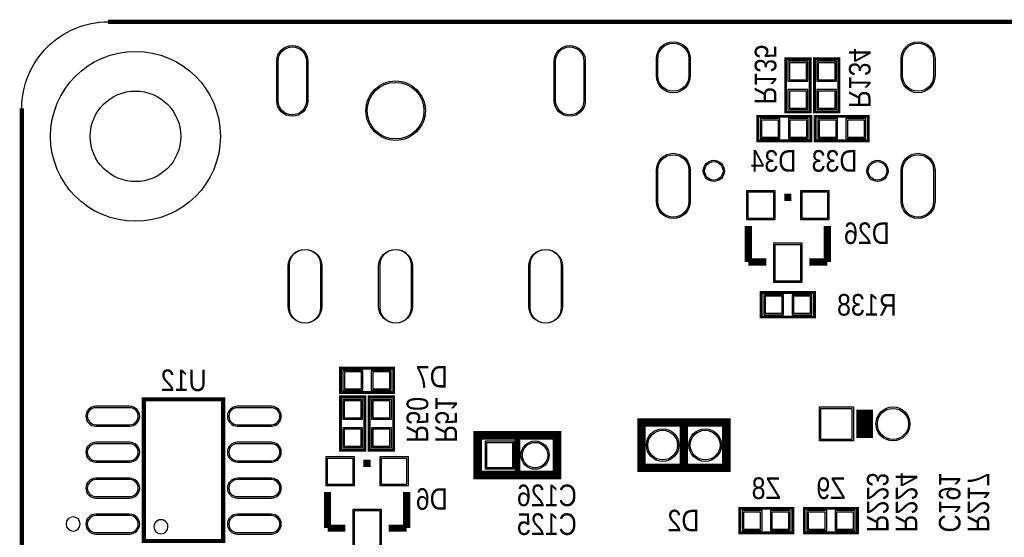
# Model space of a CAD drawing. Extents: x 0 to 137, y 0 to 82.
# Tile 4 of 10: x 0 to 35, y 64 to 82. Entities that reach past the tile are written whole.
import ezdxf
from ezdxf.enums import TextEntityAlignment as Align

# ---------------------------------------------------------------- set-up
doc = ezdxf.new("R2010")
doc.units = 0
for name, color, linetype in [('BG_OUTLINE', 80, 'CONTINUOUS'), ('PG_SILKSCREEN_BOTTOM', 140, 'CONTINUOUS'), ('PIN_BOTTOM', 202, 'CONTINUOUS'), ('PIN_SOLDERMASK_BOTTOM', 231, 'CONTINUOUS'), ('RD_SILKSCREEN_BOTTOM', 2, 'CONTINUOUS')]:
    doc.layers.add(name, color=color, linetype=linetype)

msp = doc.modelspace()

# ---------------------------------------------------------------- linework, layer by layer
at = {"layer": 'BG_OUTLINE', "const_width": 0.1524}
for points in [[(133.951726, 81.999836), (3.048, 81.999836)], [(0, 3.048), (0, 78.951836)]]:
    msp.add_lwpolyline(points, dxfattribs=at)
at = {"layer": 'BG_OUTLINE'}
msp.add_lwpolyline([(3.048, 0, -0.414214), (0, 3.048), (0, 78.951836, -0.414214), (3.048, 81.999836), (133.951726, 81.999836, -0.414214), (136.999726, 78.951836), (136.999726, 3.048, -0.414214), (133.951726, 0)], format="xyb", close=True, dxfattribs=at)
at = {"layer": 'PG_SILKSCREEN_BOTTOM'}
for points, const_width in [([(27.8384, 78.8162), (27.8384, 80.6958), (26.9748, 80.6958), (26.9748, 78.8162), (27.8384, 78.8162)], 0.1016), ([(28.8544, 78.8162), (28.8544, 80.6958), (27.9908, 80.6958), (27.9908, 78.8162), (28.8544, 78.8162)], 0.1016), ([(25.9842, 77.8002), (27.8638, 77.8002), (27.8638, 78.6638), (25.9842, 78.6638), (25.9842, 77.8002)], 0.1016), ([(29.8958, 78.6638), (28.0162, 78.6638), (28.0162, 77.8002), (29.8958, 77.8002), (29.8958, 78.6638)], 0.1016), ([(26.924, 75.8063), (27.178, 75.8063)], 0.254), ([(25.654, 73.5203), (25.654, 74.7903)], 0.254), ([(28.448, 73.5203), (28.448, 74.7903)], 0.254), ([(26.289, 73.5203), (25.654, 73.5203)], 0.254), ([(27.813, 73.5203), (28.448, 73.5203)], 0.254), ([(26.1112, 71.5772), (27.9908, 71.5772), (27.9908, 72.4408), (26.1112, 72.4408), (26.1112, 71.5772)], 0.1016), ([(11.2522, 68.9102), (13.1318, 68.9102), (13.1318, 69.7738), (11.2522, 69.7738), (11.2522, 68.9102)], 0.1016), ([(7.111238, 63.668656), (7.111238, 68.6689), (4.311142, 68.6689), (4.311142, 63.668656), (7.111238, 63.668656)], 0.150114), ([(12.1158, 66.8782), (12.1158, 68.7578), (11.2522, 68.7578), (11.2522, 66.8782), (12.1158, 66.8782)], 0.1016), ([(12.2682, 68.7578), (12.2682, 66.8782), (13.1318, 66.8782), (13.1318, 68.7578), (12.2682, 68.7578)], 0.1016), ([(29.76499, 67.29984), (29.76499, 68.300092)], 0.599948), ([(24.68118, 67.854322), (21.881084, 67.854322), (21.881084, 66.254122), (24.881332, 66.254122), (24.881332, 67.854322), (24.68118, 67.854322)], 0.299974), ([(23.381208, 67.854322), (23.381208, 66.254122)], 0.299974), ([(16.400018, 65.999868), (18.90014, 65.999868), (18.90014, 67.399916), (16.100044, 67.399916), (16.100044, 65.999868), (16.400018, 65.999868)], 0.299974), ([(17.500092, 65.999868), (17.500092, 67.399916)], 0.199898), ([(12.065, 66.4083), (12.319, 66.4083)], 0.254), ([(10.795, 64.1223), (10.795, 65.3923)], 0.254), ([(13.589, 64.1223), (13.589, 65.3923)], 0.254), ([(25.3492, 63.9572), (27.2288, 63.9572), (27.2288, 64.8208), (25.3492, 64.8208), (25.3492, 63.9572)], 0.1016), ([(29.5148, 64.8208), (27.6352, 64.8208), (27.6352, 63.9572), (29.5148, 63.9572), (29.5148, 64.8208)], 0.1016), ([(11.43, 64.1223), (10.795, 64.1223)], 0.254), ([(12.954, 64.1223), (13.589, 64.1223)], 0.254)]:
    msp.add_lwpolyline(points, dxfattribs=dict(at, const_width=const_width))
for points in [[(2.06121, 64.268858, 1), (1.56117, 64.268698, 1)], [(5.161026, 64.168782, 1), (4.661354, 64.168774, 1)]]:
    msp.add_lwpolyline(points, format="xyb", close=True, dxfattribs=at)
at = {"layer": 'PIN_BOTTOM'}
for points in [[(10.05078, 80.615282), (10.05078, 79.215742, -1), (9.05002, 79.215742), (9.05002, 80.615282, -1)], [(19.8501, 80.615282), (19.8501, 79.215742, -1), (18.84934, 79.215742), (18.84934, 80.615282, -1)], [(22.458045, 80.098138), (22.458045, 80.698086, -1), (23.558119, 80.698086), (23.558119, 80.098138, -1)], [(31.099125, 80.098138), (31.099125, 80.698086, -1), (32.199199, 80.698086), (32.199199, 80.098138, -1)], [(22.458045, 75.657202), (22.458045, 76.757022, -1), (23.558119, 76.757022), (23.558119, 75.657202, -1)], [(31.099125, 75.657202), (31.099125, 76.757022, -1), (32.199199, 76.757022), (32.199199, 75.657202, -1)], [(10.54989, 73.414382), (10.54989, 71.913242, -1), (9.45007, 71.913242), (9.45007, 73.414382, -1)], [(13.75029, 73.414382), (13.75029, 71.913242, -1), (12.65047, 71.913242), (12.65047, 73.414382, -1)], [(19.04873, 73.414382), (19.04873, 71.913242, -1), (17.94891, 71.913242), (17.94891, 73.414382, -1)], [(3.811143, 68.373752), (2.610993, 68.373752, 1), (2.610993, 67.773804), (3.811143, 67.773804, 1)], [(8.811387, 68.373752), (7.611237, 68.373752, 1), (7.611237, 67.773804), (8.811387, 67.773804, 1)], [(3.811143, 67.103752), (2.610993, 67.103752, 1), (2.610993, 66.503804), (3.811143, 66.503804, 1)], [(8.811387, 67.103752), (7.611237, 67.103752, 1), (7.611237, 66.503804), (8.811387, 66.503804, 1)], [(3.811143, 65.833752), (2.610993, 65.833752, 1), (2.610993, 65.233804), (3.811143, 65.233804, 1)], [(8.811387, 65.833752), (7.611237, 65.833752, 1), (7.611237, 65.233804), (8.811387, 65.233804, 1)], [(3.811143, 64.563752), (2.610993, 64.563752, 1), (2.610993, 63.963804), (3.811143, 63.963804, 1)], [(8.811387, 64.563752), (7.611237, 64.563752, 1), (7.611237, 63.963804), (8.811387, 63.963804, 1)]]:
    msp.add_lwpolyline(points, format="xyb", close=True, dxfattribs=at)
for points in [[(27.10688, 79.956152), (27.70632, 79.956152), (27.70632, 80.555592), (27.10688, 80.555592)], [(28.12288, 79.956152), (28.72232, 79.956152), (28.72232, 80.555592), (28.12288, 80.555592)], [(27.10688, 78.956408), (27.70632, 78.956408), (27.70632, 79.555848), (27.10688, 79.555848)], [(28.12288, 78.956408), (28.72232, 78.956408), (28.72232, 79.555848), (28.12288, 79.555848)], [(26.124408, 78.53172), (26.124408, 77.93228), (26.723848, 77.93228), (26.723848, 78.53172)], [(27.124152, 78.53172), (27.124152, 77.93228), (27.723592, 77.93228), (27.723592, 78.53172)], [(28.755848, 77.93228), (28.755848, 78.53172), (28.156408, 78.53172), (28.156408, 77.93228)], [(29.755592, 77.93228), (29.755592, 78.53172), (29.156152, 78.53172), (29.156152, 77.93228)], [(25.6413, 75.9841), (25.6413, 75.0697), (26.5557, 75.0697), (26.5557, 75.9841)], [(27.5463, 75.9841), (27.5463, 75.0697), (28.4607, 75.0697), (28.4607, 75.9841)], [(26.5938, 74.1299), (26.5938, 72.8599), (27.5082, 72.8599), (27.5082, 74.1299)], [(26.251408, 72.30872), (26.251408, 71.70928), (26.850848, 71.70928), (26.850848, 72.30872)], [(27.251152, 72.30872), (27.251152, 71.70928), (27.850592, 71.70928), (27.850592, 72.30872)], [(11.392408, 69.64172), (11.392408, 69.04228), (11.991848, 69.04228), (11.991848, 69.64172)], [(12.392152, 69.64172), (12.392152, 69.04228), (12.991592, 69.04228), (12.991592, 69.64172)], [(11.38428, 68.018152), (11.98372, 68.018152), (11.98372, 68.617592), (11.38428, 68.617592)], [(12.99972, 68.617592), (12.40028, 68.617592), (12.40028, 68.018152), (12.99972, 68.018152)], [(28.214828, 67.249802), (28.214828, 68.349876), (29.314902, 68.349876), (29.314902, 67.249802)], [(11.38428, 67.018408), (11.98372, 67.018408), (11.98372, 67.617848), (11.38428, 67.617848)], [(12.99972, 67.617848), (12.40028, 67.617848), (12.40028, 67.018408), (12.99972, 67.018408)], [(16.42491, 66.249804), (16.42491, 67.149726), (17.324832, 67.149726), (17.324832, 66.249804)], [(10.7823, 66.5861), (10.7823, 65.6717), (11.6967, 65.6717), (11.6967, 66.5861)], [(12.6873, 66.5861), (12.6873, 65.6717), (13.6017, 65.6717), (13.6017, 66.5861)], [(11.7348, 64.7319), (11.7348, 63.4619), (12.6492, 63.4619), (12.6492, 64.7319)], [(25.489408, 64.68872), (25.489408, 64.08928), (26.088848, 64.08928), (26.088848, 64.68872)], [(26.489152, 64.68872), (26.489152, 64.08928), (27.088592, 64.08928), (27.088592, 64.68872)], [(28.374848, 64.08928), (28.374848, 64.68872), (27.775408, 64.68872), (27.775408, 64.08928)], [(29.374592, 64.08928), (29.374592, 64.68872), (28.775152, 64.68872), (28.775152, 64.08928)]]:
    msp.add_lwpolyline(points, close=True, dxfattribs=at)
for centre, radius in [((13.20038, 78.863952), 0.99949), ((4.0132, 77.956664), 1.599946), ((24.438102, 76.737972), 0.324993), ((30.219142, 76.737972), 0.324993), ((30.764988, 67.799966), 0.550037), ((22.631146, 67.054222), 0.525018), ((24.13127, 67.054222), 0.525018), ((18.125186, 66.699892), 0.449961)]:
    msp.add_circle(centre, radius, dxfattribs=at)
at = {"layer": 'PIN_SOLDERMASK_BOTTOM'}
for points in [[(10.10031, 80.615282), (10.10031, 79.215742, -1), (9.00049, 79.215742), (9.00049, 80.615282, -1)], [(19.89963, 80.615282), (19.89963, 79.215742, -1), (18.79981, 79.215742), (18.79981, 80.615282, -1)], [(22.408134, 80.098011), (22.408134, 80.698213, -1), (23.60803, 80.698213), (23.60803, 80.098011, -1)], [(31.049214, 80.098011), (31.049214, 80.698213, -1), (32.24911, 80.698213), (32.24911, 80.098011, -1)], [(22.408134, 75.657075), (22.408134, 76.757149, -1), (23.60803, 76.757149), (23.60803, 75.657075, -1)], [(31.049214, 75.657075), (31.049214, 76.757149, -1), (32.24911, 76.757149), (32.24911, 75.657075, -1)], [(10.59942, 73.364852), (10.59942, 71.962772, -1), (9.40054, 71.962772), (9.40054, 73.364852, -1)], [(13.79982, 73.364852), (13.79982, 71.962772, -1), (12.60094, 71.962772), (12.60094, 73.364852, -1)], [(19.09826, 73.364852), (19.09826, 71.962772, -1), (17.89938, 71.962772), (17.89938, 73.364852, -1)], [(3.811016, 68.42379), (2.61112, 68.42379, 1), (2.61112, 67.723766), (3.811016, 67.723766, 1)], [(8.81126, 68.42379), (7.611364, 68.42379, 1), (7.611364, 67.723766), (8.81126, 67.723766, 1)], [(3.811016, 67.15379), (2.61112, 67.15379, 1), (2.61112, 66.453766), (3.811016, 66.453766, 1)], [(8.81126, 67.15379), (7.611364, 67.15379, 1), (7.611364, 66.453766), (8.81126, 66.453766, 1)], [(3.811016, 65.88379), (2.61112, 65.88379, 1), (2.61112, 65.183766), (3.811016, 65.183766, 1)], [(8.81126, 65.88379), (7.611364, 65.88379, 1), (7.611364, 65.183766), (8.81126, 65.183766, 1)], [(3.811016, 64.61379), (2.61112, 64.61379, 1), (2.61112, 63.913766), (3.811016, 63.913766, 1)], [(8.81126, 64.61379), (7.611364, 64.61379, 1), (7.611364, 63.913766), (8.81126, 63.913766, 1)]]:
    msp.add_lwpolyline(points, format="xyb", close=True, dxfattribs=at)
for points in [[(27.05608, 79.905352), (27.75712, 79.905352), (27.75712, 80.606392), (27.05608, 80.606392)], [(28.07208, 79.905352), (28.77312, 79.905352), (28.77312, 80.606392), (28.07208, 80.606392)], [(27.05608, 78.905608), (27.75712, 78.905608), (27.75712, 79.606648), (27.05608, 79.606648)], [(28.07208, 78.905608), (28.77312, 78.905608), (28.77312, 79.606648), (28.07208, 79.606648)], [(26.073608, 78.58252), (26.073608, 77.88148), (26.774648, 77.88148), (26.774648, 78.58252)], [(27.073352, 78.58252), (27.073352, 77.88148), (27.774392, 77.88148), (27.774392, 78.58252)], [(28.806648, 77.88148), (28.806648, 78.58252), (28.105608, 78.58252), (28.105608, 77.88148)], [(29.806392, 77.88148), (29.806392, 78.58252), (29.105352, 78.58252), (29.105352, 77.88148)], [(25.591262, 76.034138), (25.591262, 75.019662), (26.605738, 75.019662), (26.605738, 76.034138)], [(27.496262, 76.034138), (27.496262, 75.019662), (28.510738, 75.019662), (28.510738, 76.034138)], [(26.543762, 74.179938), (26.543762, 72.809862), (27.558238, 72.809862), (27.558238, 74.179938)], [(26.200608, 72.35952), (26.200608, 71.65848), (26.901648, 71.65848), (26.901648, 72.35952)], [(27.200352, 72.35952), (27.200352, 71.65848), (27.901392, 71.65848), (27.901392, 72.35952)], [(11.341608, 69.69252), (11.341608, 68.99148), (12.042648, 68.99148), (12.042648, 69.69252)], [(12.341352, 69.69252), (12.341352, 68.99148), (13.042392, 68.99148), (13.042392, 69.69252)], [(11.33348, 67.967352), (12.03452, 67.967352), (12.03452, 68.668392), (11.33348, 68.668392)], [(13.05052, 68.668392), (12.34948, 68.668392), (12.34948, 67.967352), (13.05052, 67.967352)], [(28.165044, 67.200018), (28.165044, 68.399914), (29.36494, 68.399914), (29.36494, 67.200018)], [(11.33348, 66.967608), (12.03452, 66.967608), (12.03452, 67.668648), (11.33348, 67.668648)], [(13.05052, 67.668648), (12.34948, 67.668648), (12.34948, 66.967608), (13.05052, 66.967608)], [(16.374872, 66.199766), (16.374872, 67.199764), (17.37487, 67.199764), (17.37487, 66.199766)], [(10.732262, 66.636138), (10.732262, 65.621662), (11.746738, 65.621662), (11.746738, 66.636138)], [(12.637262, 66.636138), (12.637262, 65.621662), (13.651738, 65.621662), (13.651738, 66.636138)], [(11.684762, 64.781938), (11.684762, 63.411862), (12.699238, 63.411862), (12.699238, 64.781938)], [(25.438608, 64.73952), (25.438608, 64.03848), (26.139648, 64.03848), (26.139648, 64.73952)], [(26.438352, 64.73952), (26.438352, 64.03848), (27.139392, 64.03848), (27.139392, 64.73952)], [(28.425648, 64.03848), (28.425648, 64.73952), (27.724608, 64.73952), (27.724608, 64.03848)], [(29.425392, 64.03848), (29.425392, 64.73952), (28.724352, 64.73952), (28.724352, 64.03848)]]:
    msp.add_lwpolyline(points, close=True, dxfattribs=at)
for centre, radius in [((4.0132, 77.956664), 2.999994), ((13.20038, 78.863952), 1.05029), ((24.438102, 76.737972), 0.375031), ((30.219142, 76.737972), 0.375031), ((30.764988, 67.799966), 0.599948), ((22.631146, 67.054222), 0.575056), ((24.13127, 67.054222), 0.575056), ((18.125186, 66.699892), 0.499999)]:
    msp.add_circle(centre, radius, dxfattribs=at)

# ---------------------------------------------------------------- texts
at = {"layer": 'RD_SILKSCREEN_BOTTOM', "text_generation_flag": 2, "width": 0.866667}
for s, p in [('R135', (25.8826, 80.138016)), ('R134', (29.21, 80.01)), ('R50', (13.589, 67.946016)), ('R51', (14.605, 67.946016)), ('R223', (29.845, 65.025016)), ('R224', (30.861, 65.025016)), ('C191', (32.385, 65.025016)), ('R217', (33.401, 65.025016))]:
    msp.add_text(s, height=0.762, rotation=270, dxfattribs=at).set_placement(p, align=Align.CENTER)
for s, p in [('D34', (26.543, 76.708)), ('D33', (28.702, 76.708)), ('D26', (29.845, 74.1553)), ('R138', (29.845, 71.628)), ('U12', (5.715, 68.961)), ('D7', (14.478, 69.088)), ('Z8', (26.289, 65.151)), ('Z9', (28.575, 65.151)), ('D6', (14.478, 64.77)), ('C126', (18.542, 64.897)), ('D2', (23.368, 64.008)), ('C125', (18.542, 63.881))]:
    msp.add_text(s, height=0.762, dxfattribs=at).set_placement(p, align=Align.CENTER)

doc.saveas('drawing.dxf')
